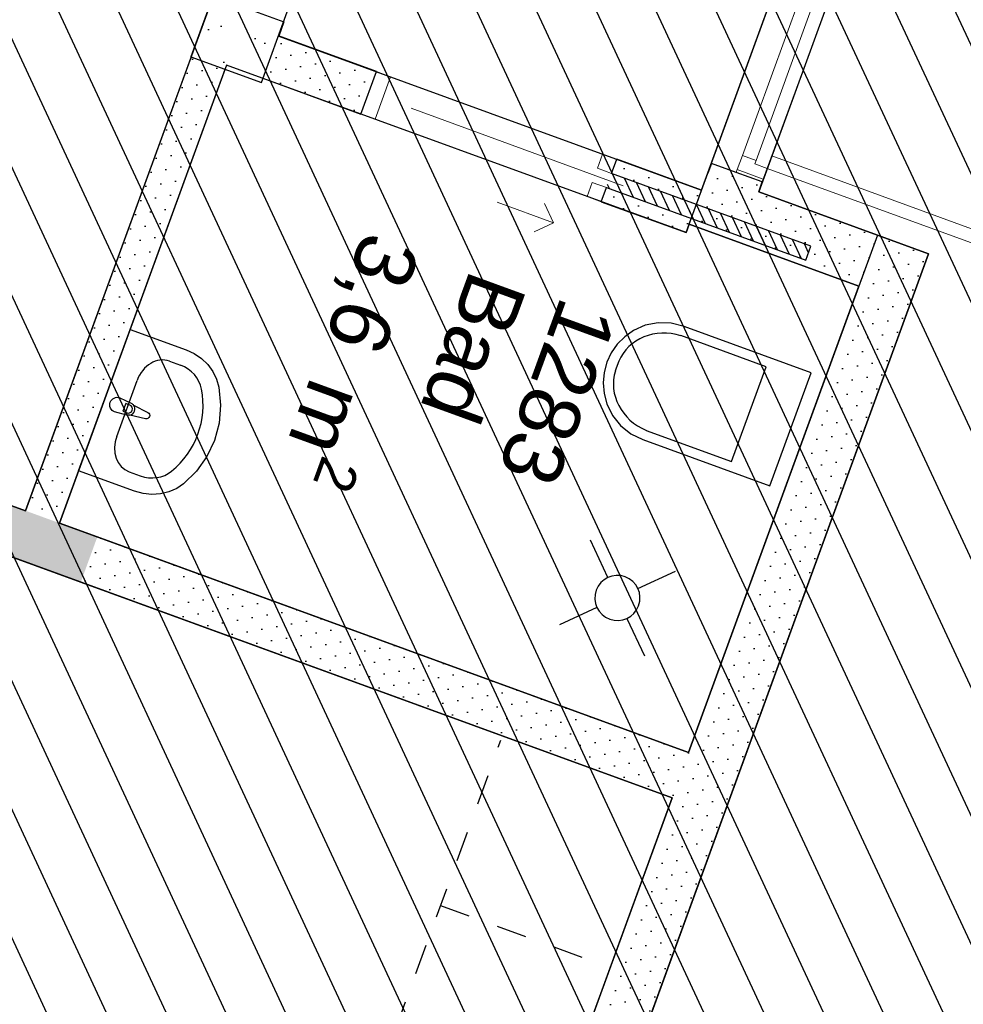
# Model space of a CAD drawing. Header units: millimetres. Extents: x 112481703 to 112587609, y 1264638581 to 1264713694.
# Tile 153 of 174: x 112557037 to 112560171, y 1264694205 to 1264697476. Entities that reach past the tile are written whole.
import ezdxf
from ezdxf.enums import TextEntityAlignment as Align

# ---------------------------------------------------------------- set-up
doc = ezdxf.new("R2010")
doc.units = ezdxf.units.MM
doc.header["$LTSCALE"] = 0.5
doc.header["$MEASUREMENT"] = 0
doc.linetypes.add('ACAD_ISO07W100', pattern=[400, 200, -200])
doc.linetypes.add('PLINE', pattern=[0])
for name, color, linetype in [('222- Søyler', 7, 'Continuous'), ('222- Søyler  (Skravur)', 7, 'Continuous'), ('242- Ikke-bærende innervegger', 7, 'Continuous'), ('242- Ikke-bærende innervegger (Skravur)', 7, 'Continuous'), ('315- Utstyr for sanitærinstallasjoner', 7, 'Continuous'), ('862- M___Nettoareal', 7, 'Continuous'), ('862- M___Nettoareal (1-100)', 7, 'Continuous'), ('862- M___Nettoareal(Polylinje)', 7, 'Continuous'), ('LA_farge_dekke_asfalt2', 7, 'Continuous')]:
    doc.layers.add(name, color=color, linetype=linetype)
doc.layers.add('244- Vinduer_ dører_ foldevegger', color=7, linetype='Continuous', lineweight=0)
doc.styles.add('GENERATED_STYLE_1', font='arial.ttf')
pattern_1 = [(249.956, (112557650, 1264717795), (-81.357, 29.6823), [0, -50]), (249.956, (112557682.11, 1264717756.67), (-81.357, 29.6823), [0, -50])]

# ---------------------------------------------------------------- blocks, each defined once
blk = doc.blocks.new('Omsorgsbustad_1271_37', base_point=(112554835.6, 1264694546.4))
at = {"layer": '862- M___Nettoareal(Polylinje)', "linetype": 'PLINE', "flags": 128}
blk.add_lwpolyline([(112551691.7, 1264694256.9), (112556027.2, 1264692675.2), (112555941.5, 1264692440.3), (112556063.6, 1264692395.7), (112556043.1, 1264692339.4), (112557447.5, 1264691827), (112558061, 1264693508.6), (112556604.9, 1264694039.8), (112556404.4, 1264693490.2), (112556338.6, 1264693514.2), (112556563.1, 1264694129.6), (112558085, 1264693574.3), (112558648.7, 1264693368.7), (112559203.9, 1264694890.5), (112552778.2, 1264697234.9)], close=True, dxfattribs=at)
blk = doc.blocks.new('Omsorgsbustad_1281_38', base_point=(112556897, 1264699710.2))
at = {"layer": '862- M___Nettoareal(Polylinje)', "linetype": 'PLINE', "flags": 128}
blk.add_lwpolyline([(112561054.7, 1264699963.5), (112554629, 1264702307.8), (112553542.5, 1264699329.8), (112557878, 1264697748.1), (112557792.3, 1264697513.2), (112557914.4, 1264697468.7), (112557897.3, 1264697421.7), (112559301.7, 1264696909.3), (112559911.8, 1264698581.5), (112558455.7, 1264699112.7), (112558255.2, 1264698563.2), (112558189.4, 1264698587.1), (112558413.9, 1264699202.5), (112559935.8, 1264698647.2), (112560499.5, 1264698441.6)], close=True, dxfattribs=at)
blk = doc.blocks.new('Bad_1283_43', base_point=(112558445.7, 1264696242.9))
at = {"layer": '862- M___Nettoareal(Polylinje)', "linetype": 'PLINE', "flags": 128}
blk.add_lwpolyline([(112559250.3, 1264696768.4), (112557723.8, 1264697325.3), (112557168.5, 1264695803.5), (112559258.7, 1264695040.9), (112559824.3, 1264696590.9), (112559260.6, 1264696796.6)], close=True, dxfattribs=at)
blk = doc.blocks.new('Sov_1283_47', base_point=(112555539.9, 1264697452.5))
at = {"layer": '862- M___Nettoareal(Polylinje)', "linetype": 'PLINE', "flags": 128}
blk.add_lwpolyline([(112557731, 1264697695.3), (112553508.2, 1264699235.9), (112552833, 1264697385.2), (112557055.8, 1264695844.6)], close=True, dxfattribs=at)
blk = doc.blocks.new('Korridor_1204_53', base_point=(112560177.6, 1264695509.8))
at = {"layer": '862- M___Nettoareal(Polylinje)', "linetype": 'PLINE', "flags": 128}
blk.add_lwpolyline([(112562162.9, 1264697676.1), (112560617.5, 1264698239.9), (112560606.9, 1264698210.8), (112560437.8, 1264698272.5), (112560043.2, 1264698416.4), (112559491.4, 1264696904), (112559886, 1264696760), (112560055.1, 1264696698.3), (112558756.1, 1264693137.9), (112558192.4, 1264693343.5), (112557637.2, 1264691821.6), (112558200.8, 1264691616), (112556720.2, 1264687557.7), (112556156.5, 1264687763.3), (112555604.7, 1264686250.8), (112556168.4, 1264686045.2), (112555524.4, 1264684280), (112557069.7, 1264683716.2), (112561619.6, 1264696187.1)], close=True, dxfattribs=at)
blk = doc.blocks.new('Dør[91]', base_point=(112557650, 1264717795))
at = {"layer": '244- Vinduer_ dører_ foldevegger', "linetype": 'PLINE'}
for p, q in [((112559714.7, 1264698041.3), (112559334.3, 1264696998.5)), ((112559797.4, 1264698011.1), (112559714.7, 1264698041.3)), ((112559794, 1264698001.7), (112559776.8, 1264697954.8)), ((112559794, 1264698001.7), (112559797.4, 1264698011.1)), ((112559880.4, 1264697970.2), (112559794, 1264698001.7)), ((112559883.8, 1264697979.6), (112559797.4, 1264698011.1)), ((112559883.8, 1264697979.6), (112559797.4, 1264698011.1)), ((112559883.8, 1264697979.6), (112559797.4, 1264698011.1)), ((112559437.5, 1264697024.7), (112559776.8, 1264697954.8)), ((112559883.8, 1264697979.6), (112559503.4, 1264696936.8)), ((112559776.8, 1264697954.8), (112559821.9, 1264697938.3)), ((112559867.4, 1264697934.5), (112559880.4, 1264697970.2)), ((112559880.4, 1264697970.2), (112559883.8, 1264697979.6)), ((112559821.9, 1264697938.3), (112559482.6, 1264697008.3)), ((112559821.9, 1264697938.3), (112559826, 1264697949.6)), ((112559826, 1264697949.6), (112559867.4, 1264697934.5)), ((112559437.5, 1264697024.7), (112559420.4, 1264696977.8)), ((112559482.6, 1264697008.3), (112559437.5, 1264697024.7)), ((112559478.5, 1264696997), (112559482.6, 1264697008.3)), ((112559519.8, 1264696981.9), (112559534.9, 1264697023.3)), ((112559534.9, 1264697023.3), (112560487.5, 1264696675.7)), ((112559417, 1264696968.4), (112559334.3, 1264696998.5)), ((112559420.4, 1264696977.8), (112559417, 1264696968.4)), ((112559420.4, 1264696977.8), (112559506.8, 1264696946.2)), ((112559519.8, 1264696981.9), (112559478.5, 1264696997)), ((112559506.8, 1264696946.2), (112559519.8, 1264696981.9)), ((112560472.4, 1264696634.4), (112559519.8, 1264696981.9)), ((112559503.4, 1264696936.8), (112559417, 1264696968.4)), ((112559503.4, 1264696936.8), (112559417, 1264696968.4)), ((112559503.4, 1264696936.8), (112559417, 1264696968.4)), ((112559506.8, 1264696946.2), (112559503.4, 1264696936.8)), ((112560487.5, 1264696675.7), (112560472.4, 1264696634.4))]:
    blk.add_line(p, q, dxfattribs=at)
blk.add_arc((112559519.8, 1264696981.9), 1014, 339.956, 69.956, dxfattribs=at)
blk = doc.blocks.new('Skyvedør med pocketkarm[94]', base_point=(112557650, 1264717795))
at = {"layer": '244- Vinduer_ dører_ foldevegger', "linetype": 'PLINE'}
for p, q in [((112558170, 1264697162.5), (112558221.4, 1264697303.4)), ((112558170, 1264697162.5), (112558221.4, 1264697303.4)), ((112558170, 1264697162.5), (112558221.4, 1264697303.4)), ((112558221.4, 1264697303.4), (112558268.4, 1264697286.3)), ((112558268.4, 1264697286.3), (112558217, 1264697145.4)), ((112559041.2, 1264696924.5), (112558336.6, 1264697181.6)), ((112558217, 1264697145.4), (112558170, 1264697162.5)), ((112558955.8, 1264696982.3), (112558972.9, 1264697029.2)), ((112558972.9, 1264697029.2), (112559019.9, 1264697012.1)), ((112559019.9, 1264697012.1), (112559002.8, 1264696965.1)), ((112559002.8, 1264696965.1), (112559019.9, 1264697012.1)), ((112559002.8, 1264696965.1), (112559019.9, 1264697012.1)), ((112559002.8, 1264696965.1), (112558955.8, 1264696982.3)), ((112558921.5, 1264696888.3), (112558938.7, 1264696935.3)), ((112558938.7, 1264696935.3), (112558985.6, 1264696918.2)), ((112558985.6, 1264696918.2), (112558968.5, 1264696871.2)), ((112558968.5, 1264696871.2), (112558985.6, 1264696918.2)), ((112558968.5, 1264696871.2), (112558985.6, 1264696918.2)), ((112558968.5, 1264696871.2), (112558921.5, 1264696888.3)), ((112558622.1, 1264696869.9), (112558809.9, 1264696801.3)), ((112558809.9, 1264696801.3), (112558780.1, 1264696865.4)), ((112558809.9, 1264696801.3), (112558745.8, 1264696771.5))]:
    blk.add_line(p, q, dxfattribs=at)
blk = doc.blocks.new('Drenering gulv symbol[7]', base_point=(112558829.8, 1264695465.2))
at = {"layer": '315- Utstyr for sanitærinstallasjoner', "linetype": 'PLINE'}
for p, q in [((112558990.5, 1264695622.7), (112558932.7, 1264695747)), ((112559090.2, 1264695586.3), (112559214.5, 1264695644.2)), ((112558954.2, 1264695523.1), (112558829.8, 1264695465.2)), ((112559053.8, 1264695486.7), (112559111.7, 1264695362.4))]:
    blk.add_line(p, q, dxfattribs=at)
at = {"layer": '315- Utstyr for sanitærinstallasjoner', "linetype": 'PLINE', "flags": 128}
blk.add_lwpolyline([(112559092.6, 1264695529, 1), (112558951.7, 1264695580.4, 1)], format="xyb", close=True, dxfattribs=at)
blk = doc.blocks.new('Servant[8]', base_point=(112557317.6, 1264696212.1))
at = {"layer": '315- Utstyr for sanitærinstallasjoner', "linetype": 'PLINE'}
for p, q in [((112557533.9, 1264696341.5), (112557571.2, 1264696327.9)), ((112557358.8, 1264696091.7), (112557426.7, 1264696277.7)), ((112557388.6, 1264696200.7), (112557379.3, 1264696175.1)), ((112557402.6, 1264696195.6), (112557388.6, 1264696200.7)), ((112557379.3, 1264696175.1), (112557393.3, 1264696170)), ((112557399.8, 1264695973.9), (112557437.1, 1264695960.3))]:
    blk.add_line(p, q, dxfattribs=at)
at = {"layer": '315- Utstyr for sanitærinstallasjoner', "linetype": 'PLINE', "flags": 128}
blk.add_lwpolyline([(112557403.3, 1264696447), (112557589.8, 1264696378.9), (112557616.4, 1264696366.6), (112557640.6, 1264696350.2), (112557661.4, 1264696330.2), (112557678.3, 1264696307.2), (112557690.7, 1264696281.9), (112557698.3, 1264696255.2), (112557704, 1264696195.3), (112557699.2, 1264696135.8), (112557684, 1264696078.4), (112557658.7, 1264696024.7), (112557624.1, 1264695976.1), (112557581.1, 1264695934), (112557558.1, 1264695918.4), (112557532.4, 1264695907.1), (112557504.6, 1264695900.4), (112557475.7, 1264695898.5), (112557446.7, 1264695901.4), (112557418.4, 1264695909.2), (112557231.9, 1264695977.2)], close=True, dxfattribs=at)
blk.add_lwpolyline([(112557369.1, 1264696219.9), (112557407.2, 1264696201.8, -0.12102), (112557415, 1264696195.4), (112557462.4, 1264696171.1, -0.882566), (112557454.8, 1264696150.2), (112557402.8, 1264696162.1, -0.12102), (112557392.8, 1264696162.3), (112557352, 1264696172.9, -1)], format="xyb", close=True, dxfattribs=at)
at = {"layer": '315- Utstyr for sanitærinstallasjoner', "linetype": 'PLINE'}
for centre, radius, start, end in [((112557397.9, 1264696182.8), 13.6, 249.956, 69.956), ((112557398.2, 1264696182.7), 21.1, 282.727, 37.185)]:
    blk.add_arc(centre, radius, start, end, dxfattribs=at)
for centre, major_axis, ratio, start_param, end_param in [((112557500.7, 1264696250.6), (-33.2, -90.9), 0.814991, 3.141593, 4.712389), ((112557538.1, 1264696237.1), (98.7, -36), 0.919732, 0.496975, 1.570796), ((112557317.6, 1264696212.1), (310.9, -113.4), 0.919732, 5.78621, 6.78016), ((112557432.9, 1264696064.7), (-33.2, -90.9), 0.814991, 4.712389, 6.283185), ((112557470.2, 1264696051), (98.7, -36), 0.919732, 4.712389, 5.78621)]:
    blk.add_ellipse(centre, major_axis=major_axis, ratio=ratio, start_param=start_param, end_param=end_param, dxfattribs=at)
blk = doc.blocks.new('WC[9]', base_point=(112559597.4, 1264696114.8))
at = {"layer": '315- Utstyr for sanitærinstallasjoner', "linetype": 'PLINE'}
for p, q in [((112559516.1, 1264696322.9), (112559233, 1264696426.2)), ((112559026.7, 1264696341), (112559015.1, 1264696309.3)), ((112559458.7, 1264696165.4), (112559516.1, 1264696322.9)), ((112559401.2, 1264696008), (112559458.7, 1264696165.4)), ((112559118.1, 1264696111.3), (112559401.2, 1264696008))]:
    blk.add_line(p, q, dxfattribs=at)
at = {"layer": '315- Utstyr for sanitærinstallasjoner', "linetype": 'PLINE', "flags": 128}
blk.add_lwpolyline([(112559106.9, 1264696080.9), (112559528.8, 1264695927), (112559665.9, 1264696302.7), (112559244, 1264696456.7), (112559201, 1264696467.4), (112559157, 1264696468.7), (112559114.4, 1264696460.5), (112559075.6, 1264696443.3), (112559046.5, 1264696422.6), (112559021.6, 1264696397.7), (112559001.5, 1264696369.1), (112558986.7, 1264696337.6), (112558977.7, 1264696304), (112558974.7, 1264696269.2), (112558977.7, 1264696234.1), (112558986.7, 1264696199.6), (112559005.3, 1264696161.4), (112559032.6, 1264696127.7), (112559067.1, 1264696100.4)], close=True, dxfattribs=at)
at = {"layer": '315- Utstyr for sanitærinstallasjoner', "linetype": 'PLINE'}
for centre, start_param, end_param in [((112559186.4, 1264696275.1), 1.617222, 3.09601), ((112559179.8, 1264696256.9), 3.187175, 4.665963)]:
    blk.add_ellipse(centre, major_axis=(162.3, -59.2), ratio=0.914761, start_param=start_param, end_param=end_param, dxfattribs=at)
blk = doc.blocks.new('Label_70', base_point=(112558486.7, 1264696262))
at = {"layer": '862- M___Nettoareal (1-100)', "char_height": 200, "attachment_point": 1, "rotation": 249.956, "style": 'GENERATED_STYLE_1'}
for s, insert in [('\\A1;{\\pql;\\pt0,241000;\\fArial|b0|i0|c0|p0;\\W1.000000;3,6\\fArial|b0|i0|c0|p0;\\W1.000000;\\A1{\\H.66x;\\S^  ;}\\fArial|b0|i0|c0|p0;\\W1.000000; m\\fArial|b0|i0|c0|p0;\\W1.000000;\\A1{\\H.66x;\\S2^  ;}\\fArial|b0|i0|c0|p0;\\W1.000000;\\fArial|b0|i0|c0|p0;\\W1.000000;\\fArial|b0|i0|c0|p0;\\W1.000000;\\fArial|b0|i0|c0|p0;\\W1.000000;\\fArial|b0|i0|c0|p0;\\W1.000000;\\fArial|b0|i0|c0|p0;\\W1.000000;\\fArial|b0|i0|c0|p0;\\W1.000000;\\A1{\\H.66x;\\S^  ;}\\fArial|b0|i0|c0|p0;\\W1.000000;\\fArial|b0|i0|c0|p0;\\W1.000000;\\A1{\\H.66x;\\S^  ;}\\fArial|b0|i0|c0|p0;\\W1.000000;\\fArial|b0|i0|c0|p0;\\W1.000000;\\fArial|b0|i0|c0|p0;\\W1.000000;\\fArial|b0|i0|c0|p0;\\W1.000000;\\fArial|b0|i0|c0|p0;\\W1.000000;\\fArial|b0|i0|c0|p0;\\W1.000000;\\fArial|b0|i0|c0|p0;\\W1.000000;\\A1{\\H.66x;\\S^  ;}\\fArial|b0|i0|c0|p0;\\W1.000000;\\fArial|b0|i0|c0|p0;\\W1.000000;\\A1{\\H.66x;\\S^  ;}\\fArial|b0|i0|c0|p0;\\W1.000000;\\fArial|b0|i0|c0|p0;\\W1.000000;\\fArial|b0|i0|c0|p0;\\W1.000000;\\fArial|b0|i0|c0|p0;\\W1.000000;\\fArial|b0|i0|c0|p0;\\W1.000000;\\fArial|b0|i0|c0|p0;\\W1.000000;\\fArial|b0|i0|c0|p0;\\W1.000000;\\A1{\\H.66x;\\S^  ;}\\fArial|b0|i0|c0|p0;\\W1.000000;\\fArial|b0|i0|c0|p0;\\W1.000000;\\A1{\\H.66x;\\S^  ;}\\fArial|b0|i0|c0|p0;\\W1.000000;\\fArial|b0|i0|c0|p0;\\W1.000000;\\fArial|b0|i0|c0|p0;\\W1.000000;\\fArial|b0|i0|c0|p0;\\W1.000000;\\fArial|b0|i0|c0|p0;\\W1.000000;\\fArial|b0|i0|c0|p0;\\W1.000000;\\fArial|b0|i0|c0|p0;\\W1.000000;\\A1{\\H.66x;\\S^  ;}\\fArial|b0|i0|c0|p0;\\W1.000000;\\fArial|b0|i0|c0|p0;\\W1.000000;\\A1{\\H.66x;\\S^  ;}\\fArial|b0|i0|c0|p0;\\W1.000000;\\fArial|b0|i0|c0|p0;\\W1.000000;\\fArial|b0|i0|c0|p0;\\W1.000000;\\fArial|b0|i0|c0|p0;\\W1.000000;\\fArial|b0|i0|c0|p0;\\W1.000000;\\fArial|b0|i0|c0|p0;\\W1.000000;\\fArial|b0|i0|c0|p0;\\W1.000000;\\fArial|b0|i0|c0|p0;\\W1.000000;}', (112558424.9, 1264696692.7)), ('\\A1;{\\pql;\\pt0,241000;\\fArial|b0|i0|c0|p0;\\W1.000000;Bad\\fArial|b0|i0|c0|p0;\\W1.000000;\\A1{\\H.66x;\\S^  ;}\\fArial|b0|i0|c0|p0;\\W1.000000;\\fArial|b0|i0|c0|p0;\\W1.000000;\\A1{\\H.66x;\\S^  ;}\\fArial|b0|i0|c0|p0;\\W1.000000;\\fArial|b0|i0|c0|p0;\\W1.000000;\\fArial|b0|i0|c0|p0;\\W1.000000;\\fArial|b0|i0|c0|p0;\\W1.000000;\\fArial|b0|i0|c0|p0;\\W1.000000;\\fArial|b0|i0|c0|p0;\\W1.000000;\\fArial|b0|i0|c0|p0;\\W1.000000;\\A1{\\H.66x;\\S^  ;}\\fArial|b0|i0|c0|p0;\\W1.000000;\\fArial|b0|i0|c0|p0;\\W1.000000;\\A1{\\H.66x;\\S^  ;}\\fArial|b0|i0|c0|p0;\\W1.000000;\\fArial|b0|i0|c0|p0;\\W1.000000;\\fArial|b0|i0|c0|p0;\\W1.000000;\\fArial|b0|i0|c0|p0;\\W1.000000;\\fArial|b0|i0|c0|p0;\\W1.000000;\\fArial|b0|i0|c0|p0;\\W1.000000;\\fArial|b0|i0|c0|p0;\\W1.000000;\\A1{\\H.66x;\\S^  ;}\\fArial|b0|i0|c0|p0;\\W1.000000;\\fArial|b0|i0|c0|p0;\\W1.000000;\\A1{\\H.66x;\\S^  ;}\\fArial|b0|i0|c0|p0;\\W1.000000;\\fArial|b0|i0|c0|p0;\\W1.000000;\\fArial|b0|i0|c0|p0;\\W1.000000;\\fArial|b0|i0|c0|p0;\\W1.000000;\\fArial|b0|i0|c0|p0;\\W1.000000;\\fArial|b0|i0|c0|p0;\\W1.000000;\\fArial|b0|i0|c0|p0;\\W1.000000;\\A1{\\H.66x;\\S^  ;}\\fArial|b0|i0|c0|p0;\\W1.000000;\\fArial|b0|i0|c0|p0;\\W1.000000;\\A1{\\H.66x;\\S^  ;}\\fArial|b0|i0|c0|p0;\\W1.000000;\\fArial|b0|i0|c0|p0;\\W1.000000;\\fArial|b0|i0|c0|p0;\\W1.000000;\\fArial|b0|i0|c0|p0;\\W1.000000;\\fArial|b0|i0|c0|p0;\\W1.000000;\\fArial|b0|i0|c0|p0;\\W1.000000;\\fArial|b0|i0|c0|p0;\\W1.000000;\\A1{\\H.66x;\\S^  ;}\\fArial|b0|i0|c0|p0;\\W1.000000;\\fArial|b0|i0|c0|p0;\\W1.000000;\\A1{\\H.66x;\\S^  ;}\\fArial|b0|i0|c0|p0;\\W1.000000;\\fArial|b0|i0|c0|p0;\\W1.000000;\\fArial|b0|i0|c0|p0;\\W1.000000;\\fArial|b0|i0|c0|p0;\\W1.000000;\\fArial|b0|i0|c0|p0;\\W1.000000;\\fArial|b0|i0|c0|p0;\\W1.000000;\\fArial|b0|i0|c0|p0;\\W1.000000;\\fArial|b0|i0|c0|p0;\\W1.000000;}', (112558722.8, 1264696584)), ('\\A1;{\\pql;\\pt0,241000;\\fArial|b0|i0|c0|p0;\\W1.000000;1283\\fArial|b0|i0|c0|p0;\\W1.000000;\\A1{\\H.66x;\\S^  ;}\\fArial|b0|i0|c0|p0;\\W1.000000;\\fArial|b0|i0|c0|p0;\\W1.000000;\\A1{\\H.66x;\\S^  ;}\\fArial|b0|i0|c0|p0;\\W1.000000;\\fArial|b0|i0|c0|p0;\\W1.000000;\\fArial|b0|i0|c0|p0;\\W1.000000;\\fArial|b0|i0|c0|p0;\\W1.000000;\\fArial|b0|i0|c0|p0;\\W1.000000;\\fArial|b0|i0|c0|p0;\\W1.000000;\\fArial|b0|i0|c0|p0;\\W1.000000;\\A1{\\H.66x;\\S^  ;}\\fArial|b0|i0|c0|p0;\\W1.000000;\\fArial|b0|i0|c0|p0;\\W1.000000;\\A1{\\H.66x;\\S^  ;}\\fArial|b0|i0|c0|p0;\\W1.000000;\\fArial|b0|i0|c0|p0;\\W1.000000;\\fArial|b0|i0|c0|p0;\\W1.000000;\\fArial|b0|i0|c0|p0;\\W1.000000;\\fArial|b0|i0|c0|p0;\\W1.000000;\\fArial|b0|i0|c0|p0;\\W1.000000;\\fArial|b0|i0|c0|p0;\\W1.000000;\\A1{\\H.66x;\\S^  ;}\\fArial|b0|i0|c0|p0;\\W1.000000;\\fArial|b0|i0|c0|p0;\\W1.000000;\\A1{\\H.66x;\\S^  ;}\\fArial|b0|i0|c0|p0;\\W1.000000;\\fArial|b0|i0|c0|p0;\\W1.000000;\\fArial|b0|i0|c0|p0;\\W1.000000;\\fArial|b0|i0|c0|p0;\\W1.000000;\\fArial|b0|i0|c0|p0;\\W1.000000;\\fArial|b0|i0|c0|p0;\\W1.000000;\\fArial|b0|i0|c0|p0;\\W1.000000;\\A1{\\H.66x;\\S^  ;}\\fArial|b0|i0|c0|p0;\\W1.000000;\\fArial|b0|i0|c0|p0;\\W1.000000;\\A1{\\H.66x;\\S^  ;}\\fArial|b0|i0|c0|p0;\\W1.000000;\\fArial|b0|i0|c0|p0;\\W1.000000;\\fArial|b0|i0|c0|p0;\\W1.000000;\\fArial|b0|i0|c0|p0;\\W1.000000;\\fArial|b0|i0|c0|p0;\\W1.000000;\\fArial|b0|i0|c0|p0;\\W1.000000;\\fArial|b0|i0|c0|p0;\\W1.000000;\\A1{\\H.66x;\\S^  ;}\\fArial|b0|i0|c0|p0;\\W1.000000;\\fArial|b0|i0|c0|p0;\\W1.000000;\\A1{\\H.66x;\\S^  ;}\\fArial|b0|i0|c0|p0;\\W1.000000;\\fArial|b0|i0|c0|p0;\\W1.000000;\\fArial|b0|i0|c0|p0;\\W1.000000;\\fArial|b0|i0|c0|p0;\\W1.000000;\\fArial|b0|i0|c0|p0;\\W1.000000;\\fArial|b0|i0|c0|p0;\\W1.000000;\\fArial|b0|i0|c0|p0;\\W1.000000;\\fArial|b0|i0|c0|p0;\\W1.000000;}', (112559024.9, 1264696495))]:
    blk.add_mtext(s, dxfattribs=dict(at, insert=insert))
at = {"layer": '862- M___Nettoareal (1-100)', "style": 'GENERATED_STYLE_1'}
for tag, p in [('DUMMY_108', (112558477.4, 1264696694.8)), ('DUMMY_107', (112558772.6, 1264696587.1)), ('DUMMY_106', (112559067.9, 1264696479.4))]:
    blk.add_attdef(tag, text='', height=200, rotation=249.956, dxfattribs=at).set_placement(p, align=Align.TOP_LEFT)

msp = doc.modelspace()

# ---------------------------------------------------------------- hatches: boundary and pattern name
at = {"layer": '222- Søyler  (Skravur)', "linetype": 'Continuous'}
h = msp.add_hatch(dxfattribs=at)
h.set_pattern_fill('Betong_strukturell', color=256, style=0, pattern_type=2)
h.set_pattern_definition([(249.96, (112557690.25, 1264697587.7), (-585.8, 213.7), [60, -300]), (249.96, (112557335.7, 1264697525.46), (-585.8, 213.7), [60, -300]), (189.96, (112557690.25, 1264697587.7), (-107.8, 614.15), [60, -300]), (189.96, (112557566.87, 1264697249.5), (-107.8, 614.15), [60, -300]), (129.96, (112557669.7, 1264697531.34), (477.97, 400.44), [60, -300]), (129.96, (112557546.3, 1264697193.14), (477.97, 400.44), [60, -300]), (249.956, (112557633.89, 1264697608.27), (-112.73, 41.13), [0, -120, 0, -180]), (204.956, (112557613.32, 1264697551.9), (-50.63, 108.796), [0, -90, 0, -150])])
h.paths.add_polyline_path([(112557690.3, 1264697587.7), (112557604.6, 1264697352.8), (112557839.4, 1264697267.2), (112557925.1, 1264697502)])
at = {"layer": '242- Ikke-bærende innervegger', "linetype": 'Continuous'}
h = msp.add_hatch(dxfattribs=at)
h.set_pattern_fill('Skrålinjer_1', color=256, style=0, pattern_type=2)
h.set_pattern_definition([(294.95599, (112557650, 1264717795), (27.198964, 12.65766), [])])
h.paths.add_polyline_path([(112558985.6, 1264696918.2), (112559647.9, 1264696676.5), (112559665.1, 1264696723.5), (112559002.8, 1264696965.1)])
at = {"layer": '242- Ikke-bærende innervegger (Skravur)', "linetype": 'Continuous'}
h = msp.add_hatch(dxfattribs=at)
h.set_pattern_fill('Prikker_tett', color=256, style=0, pattern_type=2)
h.set_pattern_definition(pattern_1)
h.paths.add_polyline_path([(112557896, 1264697422.2), (112557844.6, 1264697281.3), (112558170, 1264697162.5), (112558221.4, 1264697303.4)])
h = msp.add_hatch(dxfattribs=at)
h.set_pattern_fill('Prikker_tett', color=256, style=0, pattern_type=2)
h.set_pattern_definition(pattern_1)
h.paths.add_polyline_path([(112557294.4, 1264695757.5), (112552833, 1264697385.2), (112552778.2, 1264697234.9), (112557239.5, 1264695607.2)])
h = msp.add_hatch(dxfattribs=at)
h.set_pattern_fill('Prikker_tett', color=256, style=0, pattern_type=2)
h.set_pattern_definition(pattern_1)
h.paths.add_polyline_path([(112557294.4, 1264695757.5), (112552833, 1264697385.2), (112552778.2, 1264697234.9), (112557239.5, 1264695607.2)])
h = msp.add_hatch(dxfattribs=at)
h.set_pattern_fill('Prikker_tett', color=256, style=0, pattern_type=2)
h.set_pattern_definition(pattern_1)
h.paths.add_polyline_path([(112557168.5, 1264695803.5), (112557718.6, 1264697311.2), (112557605.9, 1264697352.4), (112557055.8, 1264695844.6)])
h = msp.add_hatch(dxfattribs=at)
h.set_pattern_fill('Prikker_tett', color=256, style=0, pattern_type=2)
h.set_pattern_definition(pattern_1)
h.paths.add_polyline_path([(112559301.7, 1264696909.3), (112559019.9, 1264697012.1), (112559002.8, 1264696965.1), (112559284.6, 1264696862.3)])
h = msp.add_hatch(dxfattribs=at)
h.set_pattern_fill('Prikker_tett', color=256, style=0, pattern_type=2)
h.set_pattern_definition(pattern_1)
h.paths.add_polyline_path([(112559503.4, 1264696936.8), (112559334.3, 1264696998.5), (112559322.3, 1264696965.7), (112559491.4, 1264696904)])
h = msp.add_hatch(dxfattribs=at)
h.set_pattern_fill('Prikker_tett', color=256, style=0, pattern_type=2)
h.set_pattern_definition(pattern_1)
h.paths.add_polyline_path([(112559491.4, 1264696904), (112559322.3, 1264696965.7), (112559260.6, 1264696796.6)])
h = msp.add_hatch(dxfattribs=at)
h.set_pattern_fill('Prikker_tett', color=256, style=0, pattern_type=2)
h.set_pattern_definition(pattern_1)
h.paths.add_polyline_path([(112559267.5, 1264696815.3), (112558985.6, 1264696918.2), (112558968.5, 1264696871.2), (112559250.3, 1264696768.4)])
h = msp.add_hatch(dxfattribs=at)
h.set_pattern_fill('Prikker_tett', color=256, style=0, pattern_type=2)
h.set_pattern_definition(pattern_1)
h.paths.add_polyline_path([(112559429.7, 1264696734.9), (112559491.4, 1264696904), (112559260.6, 1264696796.6)])
h = msp.add_hatch(dxfattribs=at)
h.set_pattern_fill('Prikker_tett', color=256, style=0, pattern_type=2)
h.set_pattern_definition(pattern_1)
h.paths.add_polyline_path([(112559429.7, 1264696734.9), (112559824.3, 1264696590.9), (112559886, 1264696760), (112559491.4, 1264696904)])
h = msp.add_hatch(dxfattribs=at)
h.set_pattern_fill('Prikker_tett', color=256, style=0, pattern_type=2)
h.set_pattern_definition(pattern_1)
h.paths.add_polyline_path([(112559160.5, 1264694246.4), (112560055.1, 1264696698.3), (112559886, 1264696760), (112558991.4, 1264694308.1)])
h = msp.add_hatch(dxfattribs=at)
h.set_pattern_fill('Prikker_tett', color=256, style=0, pattern_type=2)
h.set_pattern_definition(pattern_1)
h.paths.add_polyline_path([(112559258.7, 1264695040.9), (112557294.4, 1264695757.5), (112557239.5, 1264695607.2), (112559203.9, 1264694890.5)])
h = msp.add_hatch(dxfattribs=at)
h.set_pattern_fill('Prikker_tett', color=256, style=0, pattern_type=2)
h.set_pattern_definition(pattern_1)
h.paths.add_polyline_path([(112558756.1, 1264693137.9), (112559160.5, 1264694246.4), (112558991.4, 1264694308.1), (112558587, 1264693199.6)])
at = {"layer": 'LA_farge_dekke_asfalt2', "linetype": 'Continuous'}
h = msp.add_hatch(dxfattribs=at)
h.set_pattern_fill('Murverk', color=256, style=0, pattern_type=2)
h.set_pattern_definition([(294.956, (112557650, 1264717795), (163.1938, 75.94596), [])])
h.paths.add_polyline_path([(112565687.9, 1264710386.8), (112564756, 1264707832.6), (112572318.4, 1264705073.5), (112572751.4, 1264706260.3), (112578651, 1264704107.9), (112574031.4, 1264691445.9), (112568141.2, 1264693594.9), (112571354, 1264702401.1), (112567032.6, 1264703977.7), (112564436.7, 1264696862.5), (112562299.5, 1264697642.2), (112557201.2, 1264683668.2), (112555524.4, 1264684280), (112555412.6, 1264683973.7), (112548655, 1264686439.2), (112558360.3, 1264713060.2)])

# ---------------------------------------------------------------- linework, layer by layer
at = {"layer": '222- Søyler', "linetype": 'PLINE', "flags": 128}
msp.add_lwpolyline([(112557690.3, 1264697587.7), (112557604.6, 1264697352.8), (112557839.4, 1264697267.2), (112557925.1, 1264697502)], close=True, dxfattribs=at)
at = {"layer": '242- Ikke-bærende innervegger', "linetype": 'PLINE'}
for p, q in [((112558170, 1264697162.5), (112558221.4, 1264697303.4)), ((112559002.8, 1264696965.1), (112559019.9, 1264697012.1)), ((112559417, 1264696968.4), (112559334.3, 1264696998.5)), ((112559665.1, 1264696723.5), (112559002.8, 1264696965.1)), ((112559503.4, 1264696936.8), (112559417, 1264696968.4)), ((112558968.5, 1264696871.2), (112558985.6, 1264696918.2)), ((112558985.6, 1264696918.2), (112559647.9, 1264696676.5)), ((112559647.9, 1264696676.5), (112559665.1, 1264696723.5))]:
    msp.add_line(p, q, dxfattribs=at)
at = {"layer": '242- Ikke-bærende innervegger', "linetype": 'PLINE', "flags": 128}
for points in [[(112558221.4, 1264697303.4), (112557896, 1264697422.2)], [(112557055.8, 1264695844.6), (112552833, 1264697385.2)], [(112557055.8, 1264695844.6), (112552833, 1264697385.2)], [(112557605.9, 1264697352.4), (112557055.8, 1264695844.6)], [(112557168.5, 1264695803.5), (112557718.6, 1264697311.2)], [(112557844.6, 1264697281.3), (112558170, 1264697162.5)], [(112552778.2, 1264697234.9), (112557239.5, 1264695607.2)], [(112552778.2, 1264697234.9), (112557239.5, 1264695607.2)], [(112559301.7, 1264696909.3), (112559019.9, 1264697012.1)], [(112559334.3, 1264696998.5), (112559322.3, 1264696965.7)], [(112559260.6, 1264696796.6), (112559322.3, 1264696965.7)], [(112559284.6, 1264696862.3), (112559301.7, 1264696909.3)], [(112559491.4, 1264696904), (112559503.4, 1264696936.8)], [(112559886, 1264696760), (112559491.4, 1264696904)], [(112558968.5, 1264696871.2), (112559250.3, 1264696768.4)], [(112559250.3, 1264696768.4), (112559267.5, 1264696815.3)], [(112559260.6, 1264696796.6), (112559824.3, 1264696590.9)], [(112559886, 1264696760), (112559258.7, 1264695040.9)], [(112559886, 1264696760), (112559824.3, 1264696590.9)], [(112560055.1, 1264696698.3), (112559886, 1264696760)], [(112559160.5, 1264694246.4), (112560055.1, 1264696698.3)], [(112557294.4, 1264695757.5), (112557168.5, 1264695803.5)], [(112557294.4, 1264695757.5), (112557168.5, 1264695803.5)], [(112559258.7, 1264695040.9), (112557294.4, 1264695757.5)], [(112557239.5, 1264695607.2), (112559203.9, 1264694890.5)], [(112559203.9, 1264694890.5), (112558991.4, 1264694308.1)], [(112558991.4, 1264694308.1), (112558587, 1264693199.6)], [(112558756.1, 1264693137.9), (112559160.5, 1264694246.4)]]:
    msp.add_lwpolyline(points, dxfattribs=at)
at = {"layer": '862- M___Nettoareal', "linetype": 'ACAD_ISO07W100'}
for p, q in [((112558078.1, 1264693555.5), (112558635.1, 1264695082.1)), ((112558434.6, 1264694532.5), (112558998.3, 1264694326.9))]:
    msp.add_line(p, q, dxfattribs=at)

# ---------------------------------------------------------------- block references
at = {"layer": '244- Vinduer_ dører_ foldevegger', "linetype": 'PLINE'}
for name in ['Dør[91]', 'Skyvedør med pocketkarm[94]']:
    msp.add_blockref(name, (112557650, 1264717795), dxfattribs=at)
at = {"layer": '315- Utstyr for sanitærinstallasjoner', "linetype": 'PLINE'}
for name, p in [('WC[9]', (112559597.4, 1264696114.8)), ('Servant[8]', (112557317.6, 1264696212.1)), ('Drenering gulv symbol[7]', (112558829.8, 1264695465.2))]:
    msp.add_blockref(name, p, dxfattribs=at)
at = {"layer": '862- M___Nettoareal', "linetype": 'Continuous'}
for name, p in [('Omsorgsbustad_1281_38', (112556897, 1264699710.2)), ('Sov_1283_47', (112555539.9, 1264697452.5)), ('Korridor_1204_53', (112560177.6, 1264695509.8)), ('Bad_1283_43', (112558445.7, 1264696242.9)), ('Omsorgsbustad_1271_37', (112554835.6, 1264694546.4))]:
    msp.add_blockref(name, p, dxfattribs=at)
at = {"layer": '862- M___Nettoareal (1-100)', "linetype": 'PLINE'}
msp.add_blockref('Label_70', (112558486.7, 1264696262), dxfattribs=at)

doc.saveas('drawing.dxf')
